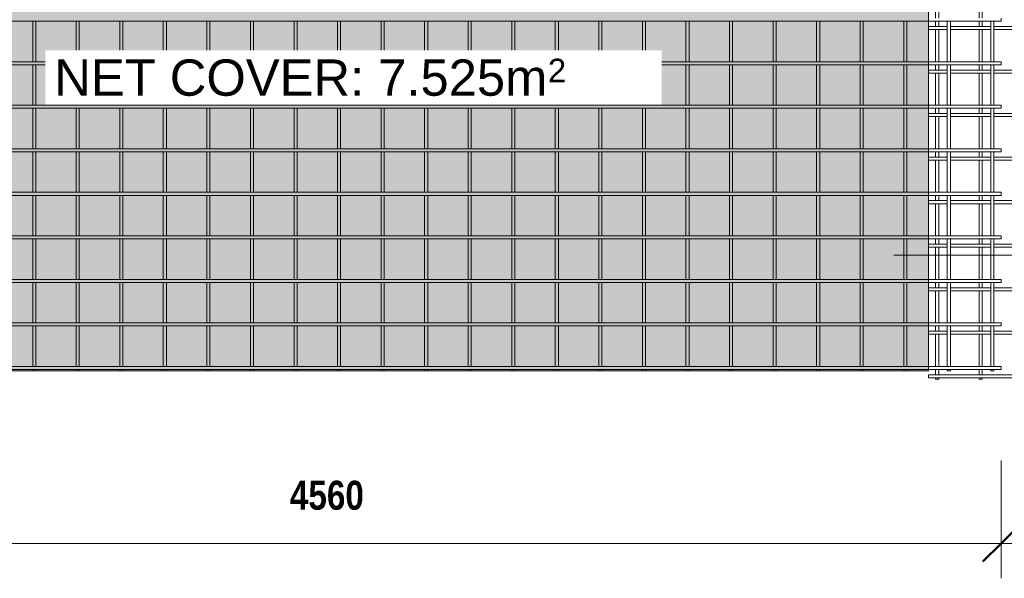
# Model space of a CAD drawing. Header units: millimetres. Extents: x 211 to 8233, y -514 to 3349.
# Tile 2 of 5: x 2156 to 5547, y -514 to 1411. Entities that reach past the tile are written whole.
import ezdxf

# ---------------------------------------------------------------- set-up
doc = ezdxf.new("R2010")
doc.units = ezdxf.units.MM
for name, color, linetype, lineweight in [('A-ANNO-DIMS', 211, 'Continuous', 9), ('A-ANNO-DIMS-50', 211, 'Continuous', 9), ('A-DETL-GENF', 92, 'Continuous', 18), ('A-DETL-THIN', 151, 'Continuous', 18), ('A-GENM', 13, 'Continuous', 18), ('G-ANNO-SYMB', 111, 'Continuous', 9), ('G-ANNO-TEXT', 231, 'Continuous', 9)]:
    doc.layers.add(name, color=color, linetype=linetype, lineweight=lineweight)
doc.styles.add('Arial_1', font='arial.ttf', dxfattribs={"height": 125})
doc.styles.add('Arial_2', font='arial.ttf', dxfattribs={"height": 81.236361})
doc.styles.add('TechnicBold', font='techb___.ttf', dxfattribs={"height": 100})
doc.dimstyles.new('Technic_-_DiagonalSlash', dxfattribs={"dimscale": 304.8, "dimtxt": 134.269535, "dimasz": 0.410105, "dimexe": 0.393701, "dimexo": 0.82021, "dimgap": 0.287073, "dimtad": 1, "dimdec": 0, "dimzin": 0, "dimdsep": 46, "dimtxsty": 'TechnicBold', "dimblk1": 'OBLIQUE', "dimblk2": 'OBLIQUE', "dimsah": 1, "dimcen": 0.09, "dimdle": 0.393701, "dimazin": 0, "dimtfac": 1, "dimtdec": 4, "dimtix": 1, "dimtmove": 0, "dimatfit": 3, "dimfxl": 1, "dimtvp": 1, "dimtfill": 1, "dimtolj": 1, "dimtzin": 0, "dimarcsym": 2})

# ---------------------------------------------------------------- blocks, each defined once
blk = doc.blocks.new('United Steel 665 Standard Mesh - United Steel 665 Standard Mesh-267770-Level 1')
at = {"layer": 'A-GENM'}
for p, q in [((-4560, -765.6), (-250.1, -765.6)), ((-3335.3, -765.5), (-3335.3, -905)), ((-3324.7, -905), (-3324.7, -765.5)), ((-3185.3, -765.5), (-3185.3, -905)), ((-3174.7, -905), (-3174.7, -765.5)), ((-3035.3, -765.5), (-3035.3, -905)), ((-3024.7, -905), (-3024.7, -765.5)), ((-2885.3, -765.4), (-2885.3, -905.2)), ((-2874.7, -905.2), (-2874.7, -765.4)), ((-2735.3, -765.4), (-2735.3, -905.2)), ((-2724.7, -905.2), (-2724.7, -765.4)), ((-2585.3, -765.4), (-2585.3, -905.2)), ((-2574.7, -905.2), (-2574.7, -765.4)), ((-2435.2, -765.4), (-2435.2, -905.2)), ((-2424.6, -905.2), (-2424.6, -765.4)), ((-2285.2, -765.4), (-2285.2, -905.2)), ((-2274.6, -905.2), (-2274.6, -765.4)), ((-2135.2, -765.4), (-2135.2, -905.2)), ((-2124.6, -905.2), (-2124.6, -765.4)), ((-1985.2, -765.4), (-1985.2, -905.2)), ((-1974.6, -905.2), (-1974.6, -765.4)), ((-1835.2, -765.4), (-1835.2, -905.2)), ((-1824.6, -905.2), (-1824.6, -765.4)), ((-1685.2, -765.4), (-1685.2, -905.2)), ((-1674.6, -905.2), (-1674.6, -765.4)), ((-1535.2, -765.6), (-1535.2, -905)), ((-1524.6, -905), (-1524.6, -765.6)), ((-1385.2, -765.6), (-1385.2, -905)), ((-1374.6, -905), (-1374.6, -765.6)), ((-1235.2, -765.6), (-1235.2, -905)), ((-1224.6, -905), (-1224.6, -765.6)), ((-1085.2, -765.6), (-1085.2, -905)), ((-1074.6, -905), (-1074.6, -765.6)), ((-935.2, -765.6), (-935.2, -905)), ((-924.6, -905), (-924.6, -765.6)), ((-785.2, -765.6), (-785.2, -905)), ((-774.6, -905), (-774.6, -765.6)), ((-635.2, -765.6), (-635.2, -905)), ((-624.6, -905), (-624.6, -765.6)), ((-485.2, -765.6), (-485.2, -905)), ((-474.6, -905), (-474.6, -765.6)), ((-335.2, -765.6), (-335.2, -905)), ((-324.6, -905), (-324.6, -765.6)), ((-250.1, -765.6), (0, -765.6)), ((-185.1, -765.6), (-185.1, -905)), ((-174.5, -905), (-174.5, -765.6)), ((-35.1, -765.6), (-35.1, -905)), ((-24.5, -905), (-24.5, -765.6)), ((0, -765.6), (0, -755)), ((-250.1, -905), (-4560, -905)), ((-4560, -915.6), (-250.1, -915.6)), ((-3335.3, -915.5), (-3335.3, -1055)), ((-3324.7, -1055), (-3324.7, -915.5)), ((-3185.3, -915.5), (-3185.3, -1055)), ((-3174.7, -1055), (-3174.7, -915.5)), ((-3035.3, -915.5), (-3035.3, -1055)), ((-3024.7, -1055), (-3024.7, -915.5)), ((-2885.3, -915.4), (-2885.3, -1055.2)), ((-2874.7, -1055.2), (-2874.7, -915.4)), ((-2735.3, -915.4), (-2735.3, -1055.2)), ((-2724.7, -1055.2), (-2724.7, -915.4)), ((-2585.3, -915.4), (-2585.3, -1055.2)), ((-2574.7, -1055.2), (-2574.7, -915.4)), ((-2435.2, -915.4), (-2435.2, -1055.2)), ((-2424.6, -1055.2), (-2424.6, -915.4)), ((-2285.2, -915.4), (-2285.2, -1055.2)), ((-2274.6, -1055.2), (-2274.6, -915.4)), ((-2135.2, -915.4), (-2135.2, -1055.2)), ((-2124.6, -1055.2), (-2124.6, -915.4)), ((-1985.2, -915.4), (-1985.2, -1055.2)), ((-1974.6, -1055.2), (-1974.6, -915.4)), ((-1835.2, -915.4), (-1835.2, -1055.2)), ((-1824.6, -1055.2), (-1824.6, -915.4)), ((-1685.2, -915.4), (-1685.2, -1055.2)), ((-1674.6, -1055.2), (-1674.6, -915.4)), ((-1535.2, -915.6), (-1535.2, -1055)), ((-1524.6, -1055), (-1524.6, -915.6)), ((-1385.2, -915.6), (-1385.2, -1055)), ((-1374.6, -1055), (-1374.6, -915.6)), ((-1235.2, -915.6), (-1235.2, -1055)), ((-1224.6, -1055), (-1224.6, -915.6)), ((-1085.2, -915.6), (-1085.2, -1055)), ((-1074.6, -1055), (-1074.6, -915.6)), ((-935.2, -915.6), (-935.2, -1055)), ((-924.6, -1055), (-924.6, -915.6)), ((-785.2, -915.6), (-785.2, -1055)), ((-774.6, -1055), (-774.6, -915.6)), ((-635.2, -915.6), (-635.2, -1055)), ((-624.6, -1055), (-624.6, -915.6)), ((-485.2, -915.6), (-485.2, -1055)), ((-474.6, -1055), (-474.6, -915.6)), ((-335.2, -915.6), (-335.2, -1055)), ((-324.6, -1055), (-324.6, -915.6)), ((0, -905), (-250.1, -905)), ((-250.1, -915.6), (0, -915.6)), ((-185.1, -915.6), (-185.1, -1055)), ((-174.5, -1055), (-174.5, -915.6)), ((-35.1, -915.6), (-35.1, -1055)), ((-24.5, -1055), (-24.5, -915.6)), ((0, -915.6), (0, -905)), ((-250.1, -1055), (-4560, -1055)), ((-4560, -1065.6), (-250.1, -1065.6)), ((-3335.3, -1065.5), (-3335.3, -1205)), ((-3324.7, -1205), (-3324.7, -1065.5)), ((-3185.3, -1065.5), (-3185.3, -1205)), ((-3174.7, -1205), (-3174.7, -1065.5)), ((-3035.3, -1065.5), (-3035.3, -1205.1)), ((-3024.7, -1205.1), (-3024.7, -1065.5)), ((-2885.3, -1065.4), (-2885.3, -1205.2)), ((-2874.7, -1205.2), (-2874.7, -1065.4)), ((-2735.3, -1065.4), (-2735.3, -1205.2)), ((-2724.7, -1205.2), (-2724.7, -1065.4)), ((-2585.3, -1065.4), (-2585.3, -1205.2)), ((-2574.7, -1205.2), (-2574.7, -1065.4)), ((-2435.2, -1065.4), (-2435.2, -1205.2)), ((-2424.6, -1205.2), (-2424.6, -1065.4)), ((-2285.2, -1065.4), (-2285.2, -1205.2)), ((-2274.6, -1205.2), (-2274.6, -1065.4)), ((-2135.2, -1065.4), (-2135.2, -1205.2)), ((-2124.6, -1205.2), (-2124.6, -1065.4)), ((-1985.2, -1065.4), (-1985.2, -1205.2)), ((-1974.6, -1205.2), (-1974.6, -1065.4)), ((-1835.2, -1065.4), (-1835.2, -1205.2)), ((-1824.6, -1205.2), (-1824.6, -1065.4)), ((-1685.2, -1065.4), (-1685.2, -1205.2)), ((-1674.6, -1205.2), (-1674.6, -1065.4)), ((-1535.2, -1065.6), (-1535.2, -1205)), ((-1524.6, -1205), (-1524.6, -1065.6)), ((-1385.2, -1065.6), (-1385.2, -1205)), ((-1374.6, -1205), (-1374.6, -1065.6)), ((-1235.2, -1065.6), (-1235.2, -1205)), ((-1224.6, -1205), (-1224.6, -1065.6)), ((-1085.2, -1065.6), (-1085.2, -1205)), ((-1074.6, -1205), (-1074.6, -1065.6)), ((-935.2, -1065.6), (-935.2, -1205)), ((-924.6, -1205), (-924.6, -1065.6)), ((-785.2, -1065.6), (-785.2, -1205)), ((-774.6, -1205), (-774.6, -1065.6)), ((-635.2, -1065.6), (-635.2, -1205)), ((-624.6, -1205), (-624.6, -1065.6)), ((-485.2, -1065.6), (-485.2, -1205)), ((-474.6, -1205), (-474.6, -1065.6)), ((-335.2, -1065.6), (-335.2, -1205)), ((-324.6, -1205), (-324.6, -1065.6)), ((0, -1055), (-250.1, -1055)), ((-250.1, -1065.6), (0, -1065.6)), ((-185.1, -1065.6), (-185.1, -1205)), ((-174.5, -1205), (-174.5, -1065.6)), ((-35.1, -1065.6), (-35.1, -1205)), ((-24.5, -1205), (-24.5, -1065.6)), ((0, -1065.6), (0, -1055)), ((-250.1, -1205), (-4560, -1205)), ((-4560, -1215.6), (-250.1, -1215.6)), ((-3335.3, -1215.5), (-3335.3, -1355)), ((-3324.7, -1355), (-3324.7, -1215.5)), ((-3185.3, -1215.5), (-3185.3, -1355)), ((-3174.7, -1355), (-3174.7, -1215.5)), ((-3035.3, -1215.5), (-3035.3, -1355.1)), ((-3024.7, -1355.1), (-3024.7, -1215.5)), ((-2885.3, -1215.4), (-2885.3, -1355.2)), ((-2874.7, -1355.2), (-2874.7, -1215.4)), ((-2735.3, -1215.4), (-2735.3, -1355.2)), ((-2724.7, -1355.2), (-2724.7, -1215.4)), ((-2585.3, -1215.4), (-2585.3, -1355.2)), ((-2574.7, -1355.2), (-2574.7, -1215.4)), ((-2435.2, -1215.4), (-2435.2, -1355.2)), ((-2424.6, -1355.2), (-2424.6, -1215.4)), ((-2285.2, -1215.4), (-2285.2, -1355.2)), ((-2274.6, -1355.2), (-2274.6, -1215.4)), ((-2135.2, -1215.4), (-2135.2, -1355.2)), ((-2124.6, -1355.2), (-2124.6, -1215.4)), ((-1985.2, -1215.4), (-1985.2, -1355.2)), ((-1974.6, -1355.2), (-1974.6, -1215.4)), ((-1835.2, -1215.4), (-1835.2, -1355.2)), ((-1824.6, -1355.2), (-1824.6, -1215.4)), ((-1685.2, -1215.4), (-1685.2, -1355.2)), ((-1674.6, -1355.2), (-1674.6, -1215.4)), ((-1535.2, -1215.6), (-1535.2, -1355)), ((-1524.6, -1355), (-1524.6, -1215.6)), ((-1385.2, -1215.6), (-1385.2, -1355)), ((-1374.6, -1355), (-1374.6, -1215.6)), ((-1235.2, -1215.6), (-1235.2, -1355)), ((-1224.6, -1355), (-1224.6, -1215.6)), ((-1085.2, -1215.6), (-1085.2, -1355)), ((-1074.6, -1355), (-1074.6, -1215.6)), ((-935.2, -1215.6), (-935.2, -1355)), ((-924.6, -1355), (-924.6, -1215.6)), ((-785.2, -1215.6), (-785.2, -1355)), ((-774.6, -1355), (-774.6, -1215.6)), ((-635.2, -1215.6), (-635.2, -1355)), ((-624.6, -1355), (-624.6, -1215.6)), ((-485.2, -1215.6), (-485.2, -1355)), ((-474.6, -1355), (-474.6, -1215.6)), ((-335.2, -1215.6), (-335.2, -1355)), ((-324.6, -1355), (-324.6, -1215.6)), ((0, -1205), (-250.1, -1205)), ((-250.1, -1215.6), (0, -1215.6)), ((-185.1, -1215.6), (-185.1, -1355)), ((-174.5, -1355), (-174.5, -1215.6)), ((-35.1, -1215.6), (-35.1, -1355)), ((-24.5, -1355), (-24.5, -1215.6)), ((0, -1215.6), (0, -1205)), ((-250.1, -1355), (-4560, -1355)), ((0, -1355), (-250.1, -1355)), ((0, -1365.6), (0, -1355)), ((-4560, -1365.6), (-250.1, -1365.6)), ((-3335.3, -1365.5), (-3335.3, -1505)), ((-3324.7, -1505), (-3324.7, -1365.5)), ((-3185.3, -1365.5), (-3185.3, -1505.1)), ((-3174.7, -1505.1), (-3174.7, -1365.5)), ((-3035.3, -1365.5), (-3035.3, -1505.1)), ((-3024.7, -1505.1), (-3024.7, -1365.5)), ((-2885.3, -1365.4), (-2885.3, -1505.2)), ((-2874.7, -1505.2), (-2874.7, -1365.4)), ((-2735.3, -1365.4), (-2735.3, -1505.2)), ((-2724.7, -1505.2), (-2724.7, -1365.4)), ((-2585.3, -1365.4), (-2585.3, -1505.2)), ((-2574.7, -1505.2), (-2574.7, -1365.4)), ((-2435.2, -1365.4), (-2435.2, -1505.2)), ((-2424.6, -1505.2), (-2424.6, -1365.4)), ((-2285.2, -1365.4), (-2285.2, -1505.2)), ((-2274.6, -1505.2), (-2274.6, -1365.4)), ((-2135.2, -1365.4), (-2135.2, -1505.2)), ((-2124.6, -1505.2), (-2124.6, -1365.4)), ((-1985.2, -1365.4), (-1985.2, -1505.2)), ((-1974.6, -1505.2), (-1974.6, -1365.4)), ((-1835.2, -1365.4), (-1835.2, -1505.2)), ((-1824.6, -1505.2), (-1824.6, -1365.4)), ((-1685.2, -1365.4), (-1685.2, -1505.2)), ((-1674.6, -1505.2), (-1674.6, -1365.4)), ((-1535.2, -1365.6), (-1535.2, -1505)), ((-1524.6, -1505), (-1524.6, -1365.6)), ((-1385.2, -1365.6), (-1385.2, -1505)), ((-1374.6, -1505), (-1374.6, -1365.6)), ((-1235.2, -1365.6), (-1235.2, -1505)), ((-1224.6, -1505), (-1224.6, -1365.6)), ((-1085.2, -1365.6), (-1085.2, -1505)), ((-1074.6, -1505), (-1074.6, -1365.6)), ((-935.2, -1365.6), (-935.2, -1505)), ((-924.6, -1505), (-924.6, -1365.6)), ((-785.2, -1365.6), (-785.2, -1505)), ((-774.6, -1505), (-774.6, -1365.6)), ((-635.2, -1365.6), (-635.2, -1505)), ((-624.6, -1505), (-624.6, -1365.6)), ((-485.2, -1365.6), (-485.2, -1505)), ((-474.6, -1505), (-474.6, -1365.6)), ((-335.2, -1365.6), (-335.2, -1505)), ((-324.6, -1505), (-324.6, -1365.6)), ((-250.1, -1365.6), (0, -1365.6)), ((-185.1, -1365.6), (-185.1, -1505)), ((-174.5, -1505), (-174.5, -1365.6)), ((-35.1, -1365.6), (-35.1, -1505)), ((-24.5, -1505), (-24.5, -1365.6)), ((-250.1, -1505), (-4560, -1505)), ((-4560, -1515.6), (-250.1, -1515.6)), ((-3335.3, -1515.5), (-3335.3, -1655.1)), ((-3324.7, -1655.1), (-3324.7, -1515.5)), ((-3185.3, -1515.5), (-3185.3, -1655.1)), ((-3174.7, -1655.1), (-3174.7, -1515.5)), ((-3035.3, -1515.5), (-3035.3, -1655.1)), ((-3024.7, -1655.1), (-3024.7, -1515.5)), ((-2885.3, -1515.4), (-2885.3, -1655.2)), ((-2874.7, -1655.2), (-2874.7, -1515.4)), ((-2735.3, -1515.4), (-2735.3, -1655.2)), ((-2724.7, -1655.2), (-2724.7, -1515.4)), ((-2585.3, -1515.4), (-2585.3, -1655.2)), ((-2574.7, -1655.2), (-2574.7, -1515.4)), ((-2435.2, -1515.4), (-2435.2, -1655.2)), ((-2424.6, -1655.2), (-2424.6, -1515.4)), ((-2285.2, -1515.4), (-2285.2, -1655.2)), ((-2274.6, -1655.2), (-2274.6, -1515.4)), ((-2135.2, -1515.4), (-2135.2, -1655.2)), ((-2124.6, -1655.2), (-2124.6, -1515.4)), ((-1985.2, -1515.4), (-1985.2, -1655.2)), ((-1974.6, -1655.2), (-1974.6, -1515.4)), ((-1835.2, -1515.4), (-1835.2, -1655.2)), ((-1824.6, -1655.2), (-1824.6, -1515.4)), ((-1685.2, -1515.4), (-1685.2, -1655.2)), ((-1674.6, -1655.2), (-1674.6, -1515.4)), ((-1535.2, -1515.6), (-1535.2, -1655)), ((-1524.6, -1655), (-1524.6, -1515.6)), ((-1385.2, -1515.6), (-1385.2, -1655)), ((-1374.6, -1655), (-1374.6, -1515.6)), ((-1235.2, -1515.6), (-1235.2, -1655)), ((-1224.6, -1655), (-1224.6, -1515.6)), ((-1085.2, -1515.6), (-1085.2, -1655)), ((-1074.6, -1655), (-1074.6, -1515.6)), ((-935.2, -1515.6), (-935.2, -1655)), ((-924.6, -1655), (-924.6, -1515.6)), ((-785.2, -1515.6), (-785.2, -1655)), ((-774.6, -1655), (-774.6, -1515.6)), ((-635.2, -1515.6), (-635.2, -1655)), ((-624.6, -1655), (-624.6, -1515.6)), ((-485.2, -1515.6), (-485.2, -1655)), ((-474.6, -1655), (-474.6, -1515.6)), ((-335.2, -1515.6), (-335.2, -1655)), ((-324.6, -1655), (-324.6, -1515.6)), ((0, -1505), (-250.1, -1505)), ((-250.1, -1515.6), (0, -1515.6)), ((-185.1, -1515.6), (-185.1, -1655)), ((-174.5, -1655), (-174.5, -1515.6)), ((-35.1, -1515.6), (-35.1, -1655)), ((-24.5, -1655), (-24.5, -1515.6)), ((0, -1515.6), (0, -1505)), ((-250.1, -1655), (-4560, -1655)), ((0, -1655), (-250.1, -1655)), ((0, -1665.6), (0, -1655)), ((-4560, -1665.6), (-250.1, -1665.6)), ((-3335.3, -1665.6), (-3335.3, -1805.1)), ((-3324.7, -1805.1), (-3324.7, -1665.6)), ((-3185.3, -1665.5), (-3185.3, -1805.1)), ((-3174.7, -1805.1), (-3174.7, -1665.5)), ((-3035.3, -1665.5), (-3035.3, -1805.1)), ((-3024.7, -1805.1), (-3024.7, -1665.5)), ((-2885.3, -1665.4), (-2885.3, -1805.2)), ((-2874.7, -1805.2), (-2874.7, -1665.4)), ((-2735.3, -1665.4), (-2735.3, -1805.2)), ((-2724.7, -1805.2), (-2724.7, -1665.4)), ((-2585.3, -1665.4), (-2585.3, -1805.2)), ((-2574.7, -1805.2), (-2574.7, -1665.4)), ((-2435.2, -1665.4), (-2435.2, -1805.2)), ((-2424.6, -1805.2), (-2424.6, -1665.4)), ((-2285.2, -1665.4), (-2285.2, -1805.2)), ((-2274.6, -1805.2), (-2274.6, -1665.4)), ((-2135.2, -1665.4), (-2135.2, -1805.2)), ((-2124.6, -1805.2), (-2124.6, -1665.4)), ((-1985.2, -1665.4), (-1985.2, -1805.2)), ((-1974.6, -1805.2), (-1974.6, -1665.4)), ((-1835.2, -1665.4), (-1835.2, -1805.2)), ((-1824.6, -1805.2), (-1824.6, -1665.4)), ((-1685.2, -1665.4), (-1685.2, -1805.2)), ((-1674.6, -1805.2), (-1674.6, -1665.4)), ((-1535.2, -1665.6), (-1535.2, -1805)), ((-1524.6, -1805), (-1524.6, -1665.6)), ((-1385.2, -1665.6), (-1385.2, -1805)), ((-1374.6, -1805), (-1374.6, -1665.6)), ((-1235.2, -1665.6), (-1235.2, -1805)), ((-1224.6, -1805), (-1224.6, -1665.6)), ((-1085.2, -1665.6), (-1085.2, -1805)), ((-1074.6, -1805), (-1074.6, -1665.6)), ((-935.2, -1665.6), (-935.2, -1805)), ((-924.6, -1805), (-924.6, -1665.6)), ((-785.2, -1665.6), (-785.2, -1805)), ((-774.6, -1805), (-774.6, -1665.6)), ((-635.2, -1665.6), (-635.2, -1805)), ((-624.6, -1805), (-624.6, -1665.6)), ((-485.2, -1665.6), (-485.2, -1805)), ((-474.6, -1805), (-474.6, -1665.6)), ((-335.2, -1665.6), (-335.2, -1805)), ((-324.6, -1805), (-324.6, -1665.6)), ((-250.1, -1665.6), (0, -1665.6)), ((-185.1, -1665.6), (-185.1, -1805)), ((-174.5, -1805), (-174.5, -1665.6)), ((-35.1, -1665.6), (-35.1, -1805)), ((-24.5, -1805), (-24.5, -1665.6)), ((-250.1, -1805), (-4560, -1805)), ((-4560, -1815.6), (-250.1, -1815.6)), ((-3335.3, -1815.6), (-3335.3, -1955.1)), ((-3324.7, -1955.1), (-3324.7, -1815.6)), ((-3185.3, -1815.6), (-3185.3, -1955.1)), ((-3174.7, -1955.1), (-3174.7, -1815.6)), ((-3035.3, -1815.5), (-3035.3, -1955.1)), ((-3024.7, -1955.1), (-3024.7, -1815.5)), ((-2885.3, -1815.4), (-2885.3, -1955.2)), ((-2874.7, -1955.2), (-2874.7, -1815.4)), ((-2735.3, -1815.4), (-2735.3, -1955.2)), ((-2724.7, -1955.2), (-2724.7, -1815.4)), ((-2585.3, -1815.4), (-2585.3, -1955.2)), ((-2574.7, -1955.2), (-2574.7, -1815.4)), ((-2435.2, -1815.4), (-2435.2, -1955.2)), ((-2424.6, -1955.2), (-2424.6, -1815.4)), ((-2285.2, -1815.4), (-2285.2, -1955.2)), ((-2274.6, -1955.2), (-2274.6, -1815.4)), ((-2135.2, -1815.4), (-2135.2, -1955.2)), ((-2124.6, -1955.2), (-2124.6, -1815.4)), ((-1985.2, -1815.4), (-1985.2, -1955.2)), ((-1974.6, -1955.2), (-1974.6, -1815.4)), ((-1835.2, -1815.4), (-1835.2, -1955.2)), ((-1824.6, -1955.2), (-1824.6, -1815.4)), ((-1685.2, -1815.4), (-1685.2, -1955.2)), ((-1674.6, -1955.2), (-1674.6, -1815.4)), ((-1535.2, -1815.6), (-1535.2, -1955)), ((-1524.6, -1955), (-1524.6, -1815.6)), ((-1385.2, -1815.6), (-1385.2, -1955)), ((-1374.6, -1955), (-1374.6, -1815.6)), ((-1235.2, -1815.6), (-1235.2, -1955)), ((-1224.6, -1955), (-1224.6, -1815.6)), ((-1085.2, -1815.6), (-1085.2, -1955)), ((-1074.6, -1955), (-1074.6, -1815.6)), ((-935.2, -1815.6), (-935.2, -1955)), ((-924.6, -1955), (-924.6, -1815.6)), ((-785.2, -1815.6), (-785.2, -1955)), ((-774.6, -1955), (-774.6, -1815.6)), ((-635.2, -1815.6), (-635.2, -1955)), ((-624.6, -1955), (-624.6, -1815.6)), ((-485.2, -1815.6), (-485.2, -1955)), ((-474.6, -1955), (-474.6, -1815.6)), ((-335.2, -1815.6), (-335.2, -1955)), ((-324.6, -1955), (-324.6, -1815.6)), ((0, -1805), (-250.1, -1805)), ((-250.1, -1815.6), (0, -1815.6)), ((-185.1, -1815.6), (-185.1, -1955)), ((-174.5, -1955), (-174.5, -1815.6)), ((-35.1, -1815.6), (-35.1, -1955)), ((-24.5, -1955), (-24.5, -1815.6)), ((0, -1815.6), (0, -1805)), ((-250.1, -1955), (-4560, -1955)), ((-4560, -1965.6), (-250.1, -1965.6)), ((-3335.3, -1965.6), (-3335.3, -1970)), ((-3324.7, -1970), (-3324.7, -1965.6)), ((-3185.3, -1965.6), (-3185.3, -1970)), ((-3174.7, -1970), (-3174.7, -1965.6)), ((-3035.3, -1965.6), (-3035.3, -1970)), ((-3024.7, -1970), (-3024.7, -1965.6)), ((-2885.3, -1965.4), (-2885.3, -1970)), ((-2874.7, -1970), (-2874.7, -1965.4)), ((-2735.3, -1965.4), (-2735.3, -1970)), ((-2724.7, -1970), (-2724.7, -1965.4)), ((-2585.3, -1965.4), (-2585.3, -1970)), ((-2574.7, -1970), (-2574.7, -1965.4)), ((-2435.2, -1965.4), (-2435.2, -1970)), ((-2424.6, -1970), (-2424.6, -1965.4)), ((-2285.2, -1965.4), (-2285.2, -1970)), ((-2274.6, -1970), (-2274.6, -1965.4)), ((-2135.2, -1965.4), (-2135.2, -1970)), ((-2124.6, -1970), (-2124.6, -1965.4)), ((-1985.2, -1965.4), (-1985.2, -1970)), ((-1974.6, -1970), (-1974.6, -1965.4)), ((-1835.2, -1965.4), (-1835.2, -1970)), ((-1824.6, -1970), (-1824.6, -1965.4)), ((-1685.2, -1965.4), (-1685.2, -1970)), ((-1674.6, -1970), (-1674.6, -1965.4)), ((-1535.2, -1965.6), (-1535.2, -1970)), ((-1524.6, -1970), (-1524.6, -1965.6)), ((-1385.2, -1965.6), (-1385.2, -1970)), ((-1374.6, -1970), (-1374.6, -1965.6)), ((-1235.2, -1965.6), (-1235.2, -1970)), ((-1224.6, -1970), (-1224.6, -1965.6)), ((-1085.2, -1965.6), (-1085.2, -1970)), ((-1074.6, -1970), (-1074.6, -1965.6)), ((-935.2, -1965.6), (-935.2, -1970)), ((-924.6, -1970), (-924.6, -1965.6)), ((-785.2, -1965.6), (-785.2, -1970)), ((-774.6, -1970), (-774.6, -1965.6)), ((-635.2, -1965.6), (-635.2, -1970)), ((-624.6, -1970), (-624.6, -1965.6)), ((-485.2, -1965.6), (-485.2, -1970)), ((-474.6, -1970), (-474.6, -1965.6)), ((-335.2, -1965.6), (-335.2, -1970)), ((-324.6, -1970), (-324.6, -1965.6)), ((0, -1955), (-250.1, -1955)), ((-250.1, -1965.6), (0, -1965.6)), ((-185.1, -1965.6), (-185.1, -1970)), ((-174.5, -1970), (-174.5, -1965.6)), ((-35.1, -1965.6), (-35.1, -1970)), ((-24.5, -1970), (-24.5, -1965.6)), ((0, -1965.6), (0, -1955)), ((-3335.3, -1970), (-3324.7, -1970)), ((-3185.3, -1970), (-3174.7, -1970)), ((-3035.3, -1970), (-3024.7, -1970)), ((-2885.3, -1970), (-2874.7, -1970)), ((-2735.3, -1970), (-2724.7, -1970)), ((-2585.3, -1970), (-2574.7, -1970)), ((-2435.2, -1970), (-2424.6, -1970)), ((-2285.2, -1970), (-2274.6, -1970)), ((-2135.2, -1970), (-2124.6, -1970)), ((-1985.2, -1970), (-1974.6, -1970)), ((-1835.2, -1970), (-1824.6, -1970)), ((-1685.2, -1970), (-1674.6, -1970)), ((-1535.2, -1970), (-1524.6, -1970)), ((-1385.2, -1970), (-1374.6, -1970)), ((-1235.2, -1970), (-1224.6, -1970)), ((-1085.2, -1970), (-1074.6, -1970)), ((-935.2, -1970), (-924.6, -1970)), ((-785.2, -1970), (-774.6, -1970)), ((-635.2, -1970), (-624.6, -1970)), ((-485.2, -1970), (-474.6, -1970)), ((-335.2, -1970), (-324.6, -1970)), ((-185.1, -1970), (-174.5, -1970)), ((-35.1, -1970), (-24.5, -1970))]:
    blk.add_line(p, q, dxfattribs=at)
blk = doc.blocks.new('United Steel 665 Standard Mesh - United Steel 665 Standard Mesh-V2-Level 1')
at = {"layer": 'A-GENM'}
for p, q in [((-4524.7, 0), (-4534.5, 0)), ((-4524.7, -5), (-4524.7, 0)), ((-4374.7, 0), (-4384.5, 0)), ((-4374.7, -5), (-4374.7, 0)), ((-4235.3, 0), (-4235.3, -5)), ((-4224.7, 0), (-4235.3, 0)), ((-4224.7, -5), (-4224.7, 0)), ((-4085.3, 0), (-4085.3, -5)), ((-4074.7, 0), (-4085.3, 0)), ((-4074.7, -5), (-4074.7, 0)), ((-3935.3, 0), (-3935.3, -5)), ((-3924.7, 0), (-3935.3, 0)), ((-3924.7, -5), (-3924.7, 0)), ((-3785.3, 0), (-3785.3, -5)), ((-3774.7, 0), (-3785.3, 0)), ((-3774.7, -5), (-3774.7, 0)), ((-3635.3, 0), (-3635.3, -5)), ((-3624.7, 0), (-3635.3, 0)), ((-3624.7, -5), (-3624.7, 0)), ((-3485.3, 0), (-3485.3, -5)), ((-3474.7, 0), (-3485.3, 0)), ((-3474.7, -5), (-3474.7, 0)), ((-3335.3, 0), (-3335.3, -5)), ((-3324.7, 0), (-3335.3, 0)), ((-3324.7, -5), (-3324.7, 0)), ((-3185.3, 0), (-3185.3, -5)), ((-3174.7, 0), (-3185.3, 0)), ((-3174.7, -5), (-3174.7, 0)), ((-3035.3, 0), (-3035.3, -5)), ((-3024.7, 0), (-3035.3, 0)), ((-3024.7, -5), (-3024.7, 0)), ((-2885.3, 0), (-2885.3, -5.1)), ((-2874.7, 0), (-2885.3, 0)), ((-2874.7, -5.1), (-2874.7, 0)), ((-4545.1, -5), (-4560, -5)), ((-4560, -5), (-4560, -15.6)), ((-4560, -15.6), (-4545.1, -15.6)), ((-4495.1, -5), (-4534.5, -5)), ((-4534.5, -15.6), (-4495.1, -15.6)), ((-4524.7, -25.6), (-4524.7, -15.6)), ((-4395.1, -5), (-4484.5, -5)), ((-4484.5, -15.6), (-4395.1, -15.6)), ((-4345.1, -5), (-4384.5, -5)), ((-4384.5, -15.6), (-4345.1, -15.6)), ((-4374.7, -25.6), (-4374.7, -15.5)), ((-2833.3, -5), (-4334.5, -5)), ((-4334.5, -15.6), (-2833.3, -15.6)), ((-4235.3, -15.5), (-4235.3, -155)), ((-4224.7, -155), (-4224.7, -15.5)), ((-4085.3, -15.5), (-4085.3, -155)), ((-4074.7, -155), (-4074.7, -15.5)), ((-3935.3, -15.5), (-3935.3, -155)), ((-3924.7, -155), (-3924.7, -15.5)), ((-3785.3, -15.5), (-3785.3, -155)), ((-3774.7, -155), (-3774.7, -15.5)), ((-3635.3, -15.5), (-3635.3, -155)), ((-3624.7, -155), (-3624.7, -15.5)), ((-3485.3, -15.5), (-3485.3, -155)), ((-3474.7, -155), (-3474.7, -15.5)), ((-3335.3, -15.5), (-3335.3, -155)), ((-3324.7, -155), (-3324.7, -15.5)), ((-3185.3, -15.5), (-3185.3, -155)), ((-3174.7, -155), (-3174.7, -15.5)), ((-3035.3, -15.5), (-3035.3, -155)), ((-3024.7, -155), (-3024.7, -15.5)), ((-2885.3, -15.4), (-2885.3, -155.1)), ((-2874.7, -155.1), (-2874.7, -15.4)), ((-4524.7, -126.2), (-4524.7, -36.2)), ((-4374.7, -126.2), (-4374.7, -36.2)), ((-4545.1, -155), (-4560, -155)), ((-4560, -155), (-4560, -165.6)), ((-4560, -165.6), (-4545.1, -165.6)), ((-4495, -155), (-4534.5, -155)), ((-4534.5, -165.6), (-4495, -165.6)), ((-4524.7, -155), (-4524.7, -136.8)), ((-4524.7, -175.6), (-4524.7, -165.6)), ((-4395.1, -155), (-4484.5, -155)), ((-4484.5, -165.6), (-4395.1, -165.6)), ((-4345, -155), (-4384.5, -155)), ((-4384.5, -165.6), (-4345, -165.6)), ((-4374.7, -155), (-4374.7, -136.8)), ((-4374.7, -175.6), (-4374.7, -165.6)), ((-2833.3, -155), (-4334.5, -155)), ((-4334.5, -165.6), (-2833.3, -165.6)), ((-4235.3, -165.5), (-4235.3, -305)), ((-4224.7, -305), (-4224.7, -165.5)), ((-4085.3, -165.5), (-4085.3, -305)), ((-4074.7, -305), (-4074.7, -165.5)), ((-3935.3, -165.5), (-3935.3, -305)), ((-3924.7, -305), (-3924.7, -165.5)), ((-3785.3, -165.5), (-3785.3, -305)), ((-3774.7, -305), (-3774.7, -165.5)), ((-3635.3, -165.5), (-3635.3, -305)), ((-3624.7, -305), (-3624.7, -165.5)), ((-3485.3, -165.5), (-3485.3, -305)), ((-3474.7, -305), (-3474.7, -165.5)), ((-3335.3, -165.5), (-3335.3, -305)), ((-3324.7, -305), (-3324.7, -165.5)), ((-3185.3, -165.5), (-3185.3, -305)), ((-3174.7, -305), (-3174.7, -165.5)), ((-3035.3, -165.5), (-3035.3, -305)), ((-3024.7, -305), (-3024.7, -165.5)), ((-2885.3, -165.4), (-2885.3, -305.1)), ((-2874.7, -305.1), (-2874.7, -165.4)), ((-4535.3, -190.6), (-4535.3, -276.2)), ((-4524.7, -276.2), (-4524.7, -186.2)), ((-4385.3, -190.6), (-4385.3, -276.2)), ((-4374.7, -276.2), (-4374.7, -186.2)), ((-4495, -305), (-4560, -305)), ((-4560, -305), (-4560, -315.6)), ((-4535.3, -286.8), (-4535.3, -305)), ((-4524.7, -305), (-4524.7, -286.8)), ((-4345, -305), (-4484.5, -305)), ((-4385.3, -286.8), (-4385.3, -305)), ((-4374.7, -305), (-4374.7, -286.8)), ((-2833.3, -305), (-4334.5, -305)), ((-4560, -315.6), (-4495, -315.6)), ((-4535.3, -315.6), (-4535.3, -426.2)), ((-4524.7, -426.2), (-4524.7, -315.6)), ((-4484.5, -315.6), (-4345, -315.6)), ((-4385.3, -315.6), (-4385.3, -426.2)), ((-4374.7, -426.2), (-4374.7, -315.6)), ((-4334.5, -315.6), (-2833.3, -315.6)), ((-4235.3, -315.6), (-4235.3, -455)), ((-4224.7, -455), (-4224.7, -315.6)), ((-4085.3, -315.5), (-4085.3, -455)), ((-4074.7, -455), (-4074.7, -315.5)), ((-3935.3, -315.5), (-3935.3, -455)), ((-3924.7, -455), (-3924.7, -315.5)), ((-3785.3, -315.5), (-3785.3, -455)), ((-3774.7, -455), (-3774.7, -315.5)), ((-3635.3, -315.5), (-3635.3, -455)), ((-3624.7, -455), (-3624.7, -315.5)), ((-3485.3, -315.5), (-3485.3, -455)), ((-3474.7, -455), (-3474.7, -315.5)), ((-3335.3, -315.5), (-3335.3, -455)), ((-3324.7, -455), (-3324.7, -315.5)), ((-3185.3, -315.5), (-3185.3, -455)), ((-3174.7, -455), (-3174.7, -315.5)), ((-3035.3, -315.5), (-3035.3, -455)), ((-3024.7, -455), (-3024.7, -315.5)), ((-2885.3, -315.4), (-2885.3, -455.1)), ((-2874.7, -455.1), (-2874.7, -315.4)), ((-4535.3, -436.8), (-4535.3, -455)), ((-4524.7, -455), (-4524.7, -436.8)), ((-4385.3, -436.8), (-4385.3, -455)), ((-4374.7, -455), (-4374.7, -436.8)), ((-4495, -455), (-4560, -455)), ((-4560, -455), (-4560, -465.6)), ((-4560, -465.6), (-4495, -465.6)), ((-4535.3, -465.6), (-4535.3, -576.2)), ((-4524.7, -576.2), (-4524.7, -465.6)), ((-4345, -455), (-4484.5, -455)), ((-4484.5, -465.6), (-4345, -465.6)), ((-4385.3, -465.6), (-4385.3, -576.2)), ((-4374.7, -576.2), (-4374.7, -465.6)), ((-2833.3, -455), (-4334.5, -455)), ((-4334.5, -465.6), (-2833.3, -465.6)), ((-4235.3, -465.6), (-4235.3, -605)), ((-4224.7, -605), (-4224.7, -465.6)), ((-4085.3, -465.5), (-4085.3, -605)), ((-4074.7, -605), (-4074.7, -465.5)), ((-3935.3, -465.5), (-3935.3, -605)), ((-3924.7, -605), (-3924.7, -465.5)), ((-3785.3, -465.5), (-3785.3, -605)), ((-3774.7, -605), (-3774.7, -465.5)), ((-3635.3, -465.5), (-3635.3, -605)), ((-3624.7, -605), (-3624.7, -465.5)), ((-3485.3, -465.5), (-3485.3, -605)), ((-3474.7, -605), (-3474.7, -465.5)), ((-3335.3, -465.5), (-3335.3, -605)), ((-3324.7, -605), (-3324.7, -465.5)), ((-3185.3, -465.5), (-3185.3, -605)), ((-3174.7, -605), (-3174.7, -465.5)), ((-3035.3, -465.5), (-3035.3, -605)), ((-3024.7, -605), (-3024.7, -465.5)), ((-2885.3, -465.4), (-2885.3, -605.2)), ((-2874.7, -605.2), (-2874.7, -465.4)), ((-4495, -605), (-4560, -605)), ((-4560, -605), (-4560, -615.6)), ((-4535.3, -587.4), (-4535.3, -605)), ((-4524.7, -605), (-4524.7, -587.4)), ((-4345, -605), (-4484.5, -605)), ((-4385.3, -587.4), (-4385.3, -605)), ((-4374.7, -605), (-4374.7, -587.4)), ((-2833.3, -605), (-4334.5, -605)), ((-4560, -615.6), (-4495, -615.6)), ((-4535.3, -615.6), (-4535.3, -726.2)), ((-4524.7, -726.2), (-4524.7, -615.6)), ((-4484.5, -615.6), (-4345, -615.6)), ((-4385.3, -615.6), (-4385.3, -726.2)), ((-4374.7, -726.2), (-4374.7, -615.6)), ((-4334.5, -615.6), (-2833.3, -615.6)), ((-4235.3, -615.6), (-4235.3, -755)), ((-4224.7, -755), (-4224.7, -615.6)), ((-4085.3, -615.6), (-4085.3, -755)), ((-4074.7, -755), (-4074.7, -615.6)), ((-3935.3, -615.5), (-3935.3, -755)), ((-3924.7, -755), (-3924.7, -615.5)), ((-3785.3, -615.5), (-3785.3, -755)), ((-3774.7, -755), (-3774.7, -615.5)), ((-3635.3, -615.5), (-3635.3, -755)), ((-3624.7, -755), (-3624.7, -615.5)), ((-3485.3, -615.5), (-3485.3, -755)), ((-3474.7, -755), (-3474.7, -615.5)), ((-3335.3, -615.5), (-3335.3, -755)), ((-3324.7, -755), (-3324.7, -615.5)), ((-3185.3, -615.5), (-3185.3, -755)), ((-3174.7, -755), (-3174.7, -615.5)), ((-3035.3, -615.5), (-3035.3, -755)), ((-3024.7, -755), (-3024.7, -615.5)), ((-2885.3, -615.4), (-2885.3, -755.2)), ((-2874.7, -755.2), (-2874.7, -615.4)), ((-4535.3, -736.8), (-4535.3, -755)), ((-4524.7, -755), (-4524.7, -736.8)), ((-4385.3, -736.8), (-4385.3, -755)), ((-4374.7, -755), (-4374.7, -736.8)), ((-4494.9, -755), (-4560, -755)), ((-4560, -755), (-4560, -765.6)), ((-4560, -765.6), (-4494.9, -765.6)), ((-4535.3, -765.6), (-4535.3, -876.2)), ((-4524.7, -876.2), (-4524.7, -765.6)), ((-4344.9, -755), (-4484.6, -755)), ((-4484.6, -765.6), (-4344.9, -765.6)), ((-4385.3, -765.6), (-4385.3, -876.2)), ((-4374.7, -876.2), (-4374.7, -765.6)), ((-2833.3, -755), (-4334.6, -755)), ((-4334.6, -765.6), (-2833.3, -765.6)), ((-4235.3, -765.6), (-4235.3, -905)), ((-4224.7, -905), (-4224.7, -765.6)), ((-4085.3, -765.6), (-4085.3, -905)), ((-4074.7, -905), (-4074.7, -765.6)), ((-3935.3, -765.6), (-3935.3, -905)), ((-3924.7, -905), (-3924.7, -765.6)), ((-3785.3, -765.5), (-3785.3, -905)), ((-3774.7, -905), (-3774.7, -765.5)), ((-3635.3, -765.5), (-3635.3, -905)), ((-3624.7, -905), (-3624.7, -765.5)), ((-3485.3, -765.5), (-3485.3, -905)), ((-3474.7, -905), (-3474.7, -765.5)), ((-3335.3, -765.5), (-3335.3, -905)), ((-3324.7, -905), (-3324.7, -765.5)), ((-3185.3, -765.5), (-3185.3, -905)), ((-3174.7, -905), (-3174.7, -765.5)), ((-3035.3, -765.5), (-3035.3, -905)), ((-3024.7, -905), (-3024.7, -765.5)), ((-2885.3, -765.4), (-2885.3, -905.2)), ((-2874.7, -905.2), (-2874.7, -765.4)), ((-4494.9, -905), (-4560, -905)), ((-4560, -905), (-4560, -915.6)), ((-4560, -915.6), (-4494.9, -915.6)), ((-4535.3, -886.8), (-4535.3, -905)), ((-4535.3, -915.6), (-4535.3, -1026.2)), ((-4524.7, -905), (-4524.7, -886.8)), ((-4524.7, -1026.2), (-4524.7, -915.6)), ((-4344.9, -905), (-4484.6, -905)), ((-4484.6, -915.6), (-4344.9, -915.6)), ((-4385.3, -886.8), (-4385.3, -905)), ((-4385.3, -915.6), (-4385.3, -1026.2)), ((-4374.7, -905), (-4374.7, -886.8)), ((-4374.7, -1026.2), (-4374.7, -915.6)), ((-2833.3, -905), (-4334.6, -905)), ((-4334.6, -915.6), (-2833.3, -915.6)), ((-4235.3, -915.6), (-4235.3, -1055)), ((-4224.7, -1055), (-4224.7, -915.6)), ((-4085.3, -915.6), (-4085.3, -1055)), ((-4074.7, -1055), (-4074.7, -915.6)), ((-3935.3, -915.6), (-3935.3, -1055)), ((-3924.7, -1055), (-3924.7, -915.6)), ((-3785.3, -915.6), (-3785.3, -1055)), ((-3774.7, -1055), (-3774.7, -915.6)), ((-3635.3, -915.5), (-3635.3, -1055)), ((-3624.7, -1055), (-3624.7, -915.5)), ((-3485.3, -915.5), (-3485.3, -1055)), ((-3474.7, -1055), (-3474.7, -915.5)), ((-3335.3, -915.5), (-3335.3, -1055)), ((-3324.7, -1055), (-3324.7, -915.5)), ((-3185.3, -915.5), (-3185.3, -1055)), ((-3174.7, -1055), (-3174.7, -915.5)), ((-3035.3, -915.5), (-3035.3, -1055)), ((-3024.7, -1055), (-3024.7, -915.5)), ((-2885.3, -915.4), (-2885.3, -1055.2)), ((-2874.7, -1055.2), (-2874.7, -915.4)), ((-4535.3, -1036.8), (-4535.3, -1055)), ((-4524.7, -1055), (-4524.7, -1036.8)), ((-4385.3, -1036.8), (-4385.3, -1055)), ((-4374.7, -1055), (-4374.7, -1036.8)), ((-4494.9, -1055), (-4560, -1055)), ((-4560, -1055), (-4560, -1065.6)), ((-4560, -1065.6), (-4494.9, -1065.6)), ((-4535.3, -1065.6), (-4535.3, -1176.2)), ((-4524.7, -1176.2), (-4524.7, -1065.6)), ((-4344.9, -1055), (-4484.6, -1055)), ((-4484.6, -1065.6), (-4344.9, -1065.6)), ((-4385.3, -1065.6), (-4385.3, -1176.2)), ((-4374.7, -1176.2), (-4374.7, -1065.6)), ((-2833.3, -1055), (-4334.6, -1055)), ((-4334.6, -1065.6), (-2833.3, -1065.6)), ((-4235.3, -1065.6), (-4235.3, -1205)), ((-4224.7, -1205), (-4224.7, -1065.6)), ((-4085.3, -1065.6), (-4085.3, -1205)), ((-4074.7, -1205), (-4074.7, -1065.6)), ((-3935.3, -1065.6), (-3935.3, -1205)), ((-3924.7, -1205), (-3924.7, -1065.6)), ((-3785.3, -1065.6), (-3785.3, -1205)), ((-3774.7, -1205), (-3774.7, -1065.6)), ((-3635.3, -1065.5), (-3635.3, -1205)), ((-3624.7, -1205), (-3624.7, -1065.5)), ((-3485.3, -1065.5), (-3485.3, -1205)), ((-3474.7, -1205), (-3474.7, -1065.5)), ((-3335.3, -1065.5), (-3335.3, -1205)), ((-3324.7, -1205), (-3324.7, -1065.5)), ((-3185.3, -1065.5), (-3185.3, -1205)), ((-3174.7, -1205), (-3174.7, -1065.5)), ((-3035.3, -1065.5), (-3035.3, -1205.1)), ((-3024.7, -1205.1), (-3024.7, -1065.5)), ((-2885.3, -1065.4), (-2885.3, -1205.2)), ((-2874.7, -1205.2), (-2874.7, -1065.4)), ((-4535.3, -1186.8), (-4535.3, -1205)), ((-4524.7, -1205), (-4524.7, -1186.8)), ((-4385.3, -1186.8), (-4385.3, -1205)), ((-4374.7, -1205), (-4374.7, -1186.8)), ((-4494.9, -1205), (-4560, -1205)), ((-4560, -1205), (-4560, -1215.6)), ((-4560, -1215.6), (-4494.9, -1215.6)), ((-4535.3, -1215.6), (-4535.3, -1326.3)), ((-4524.7, -1326.3), (-4524.7, -1215.6)), ((-4344.9, -1205), (-4484.6, -1205)), ((-4484.6, -1215.6), (-4344.9, -1215.6)), ((-4385.3, -1215.6), (-4385.3, -1326.3)), ((-4374.7, -1326.3), (-4374.7, -1215.6)), ((-2833.3, -1205), (-4334.6, -1205)), ((-4334.6, -1215.6), (-2833.3, -1215.6)), ((-4235.3, -1215.6), (-4235.3, -1355)), ((-4224.7, -1355), (-4224.7, -1215.6)), ((-4085.3, -1215.6), (-4085.3, -1355)), ((-4074.7, -1355), (-4074.7, -1215.6)), ((-3935.3, -1215.6), (-3935.3, -1346.3)), ((-3924.7, -1333.4), (-3924.7, -1215.6)), ((-3785.3, -1215.6), (-3785.3, -1253.2)), ((-3774.7, -1250), (-3774.7, -1215.6)), ((-3635.3, -1215.6), (-3635.3, -1252.9)), ((-3624.7, -1256.2), (-3624.7, -1215.6)), ((-3485.3, -1215.5), (-3485.3, -1345.4)), ((-3474.7, -1355), (-3474.7, -1215.5)), ((-3335.3, -1215.5), (-3335.3, -1355)), ((-3324.7, -1355), (-3324.7, -1215.5)), ((-3185.3, -1215.5), (-3185.3, -1355)), ((-3174.7, -1355), (-3174.7, -1215.5)), ((-3035.3, -1215.5), (-3035.3, -1355.1)), ((-3024.7, -1355.1), (-3024.7, -1215.5)), ((-2885.3, -1215.4), (-2885.3, -1355.2)), ((-2874.7, -1355.2), (-2874.7, -1215.4)), ((-4495.1, -1355), (-4560, -1355)), ((-4560, -1355), (-4560, -1365.6)), ((-4535.3, -1336.9), (-4535.3, -1355)), ((-4524.7, -1355), (-4524.7, -1336.9)), ((-4345.1, -1355), (-4484.5, -1355)), ((-4385.3, -1336.9), (-4385.3, -1355)), ((-4374.7, -1355), (-4374.7, -1336.9)), ((-3942.4, -1355), (-4334.5, -1355)), ((-2833.3, -1355), (-3477.1, -1355)), ((-4560, -1365.6), (-4495.1, -1365.6)), ((-4535.3, -1365.6), (-4535.3, -1476.3)), ((-4524.7, -1476.3), (-4524.7, -1365.6)), ((-4484.5, -1365.6), (-4345.1, -1365.6)), ((-4385.3, -1365.6), (-4385.3, -1476.3)), ((-4374.7, -1476.3), (-4374.7, -1365.6)), ((-4334.5, -1365.6), (-3951.1, -1365.6)), ((-4235.3, -1365.6), (-4235.3, -1505)), ((-4224.7, -1505), (-4224.7, -1365.6)), ((-4085.3, -1365.6), (-4085.3, -1505)), ((-4074.7, -1505), (-4074.7, -1365.6)), ((-3468.7, -1365.6), (-2833.3, -1365.6)), ((-3335.3, -1365.5), (-3335.3, -1505)), ((-3324.7, -1505), (-3324.7, -1365.5)), ((-3185.3, -1365.5), (-3185.3, -1505.1)), ((-3174.7, -1505.1), (-3174.7, -1365.5)), ((-3035.3, -1365.5), (-3035.3, -1505.1)), ((-3024.7, -1505.1), (-3024.7, -1365.5)), ((-2885.3, -1365.4), (-2885.3, -1505.2)), ((-2874.7, -1505.2), (-2874.7, -1365.4)), ((-4535.3, -1486.9), (-4535.3, -1505)), ((-4524.7, -1505), (-4524.7, -1486.9)), ((-4385.3, -1486.9), (-4385.3, -1505)), ((-4374.7, -1505), (-4374.7, -1486.9)), ((-4495.1, -1505), (-4560, -1505)), ((-4560, -1505), (-4560, -1515.6)), ((-4560, -1515.6), (-4495.1, -1515.6)), ((-4535.3, -1515.6), (-4535.3, -1626.3)), ((-4524.7, -1626.3), (-4524.7, -1515.6)), ((-4345.1, -1505), (-4484.5, -1505)), ((-4484.5, -1515.6), (-4345.1, -1515.6)), ((-4385.3, -1515.6), (-4385.3, -1626.3)), ((-4374.7, -1626.3), (-4374.7, -1515.6)), ((-4006.3, -1505), (-4334.5, -1505)), ((-4334.5, -1515.6), (-4007.3, -1515.6)), ((-4235.3, -1515.6), (-4235.3, -1655)), ((-4224.7, -1655), (-4224.7, -1515.6)), ((-4085.3, -1515.6), (-4085.3, -1655)), ((-4074.7, -1655), (-4074.7, -1515.6)), ((-2833.3, -1505), (-3413.6, -1505)), ((-3412.6, -1515.6), (-2833.3, -1515.6)), ((-3335.3, -1515.5), (-3335.3, -1655.1)), ((-3324.7, -1655.1), (-3324.7, -1515.5)), ((-3185.3, -1515.5), (-3185.3, -1655.1)), ((-3174.7, -1655.1), (-3174.7, -1515.5)), ((-3035.3, -1515.5), (-3035.3, -1655.1)), ((-3024.7, -1655.1), (-3024.7, -1515.5)), ((-2885.3, -1515.4), (-2885.3, -1655.2)), ((-2874.7, -1655.2), (-2874.7, -1515.4)), ((-4495.1, -1655), (-4560, -1655)), ((-4560, -1655), (-4560, -1665.6)), ((-4535.3, -1636.9), (-4535.3, -1655)), ((-4524.7, -1655), (-4524.7, -1636.9)), ((-4345.1, -1655), (-4484.5, -1655)), ((-4385.3, -1636.9), (-4385.3, -1655)), ((-4374.7, -1655), (-4374.7, -1636.9)), ((-3987.7, -1655), (-4334.5, -1655)), ((-2833.3, -1655), (-3432.1, -1655)), ((-4560, -1665.6), (-4495.1, -1665.6)), ((-4535.3, -1665.6), (-4535.3, -1776.3)), ((-4524.7, -1776.3), (-4524.7, -1665.6)), ((-4484.5, -1665.6), (-4345.1, -1665.6)), ((-4385.3, -1665.6), (-4385.3, -1776.3)), ((-4374.7, -1776.3), (-4374.7, -1665.6)), ((-4334.5, -1665.6), (-3982.5, -1665.6)), ((-4235.3, -1665.6), (-4235.3, -1805)), ((-4224.7, -1805), (-4224.7, -1665.6)), ((-4085.3, -1665.6), (-4085.3, -1805)), ((-4074.7, -1805), (-4074.7, -1665.6)), ((-3437.3, -1665.6), (-2833.3, -1665.6)), ((-3335.3, -1665.6), (-3335.3, -1805.1)), ((-3324.7, -1805.1), (-3324.7, -1665.6)), ((-3185.3, -1665.5), (-3185.3, -1805.1)), ((-3174.7, -1805.1), (-3174.7, -1665.5)), ((-3035.3, -1665.5), (-3035.3, -1805.1)), ((-3024.7, -1805.1), (-3024.7, -1665.5)), ((-2885.3, -1665.4), (-2885.3, -1805.2)), ((-2874.7, -1805.2), (-2874.7, -1665.4)), ((-3474.7, -1805), (-3474.7, -1726.3)), ((-3935.3, -1738.3), (-3935.3, -1805)), ((-3924.7, -1805), (-3924.7, -1751.2)), ((-3485.3, -1739.2), (-3485.3, -1805)), ((-4535.3, -1786.9), (-4535.3, -1805)), ((-4524.7, -1805), (-4524.7, -1786.9)), ((-4385.3, -1786.9), (-4385.3, -1805)), ((-4374.7, -1805), (-4374.7, -1786.9)), ((-4495.1, -1805), (-4560, -1805)), ((-4560, -1805), (-4560, -1815.6)), ((-4560, -1815.6), (-4495.1, -1815.6)), ((-4535.3, -1815.6), (-4535.3, -1926.3)), ((-4524.7, -1926.3), (-4524.7, -1815.6)), ((-4345.1, -1805), (-4484.5, -1805)), ((-4484.5, -1815.6), (-4345.1, -1815.6)), ((-4385.3, -1815.6), (-4385.3, -1926.3)), ((-4374.7, -1926.3), (-4374.7, -1815.6)), ((-3851.8, -1805), (-4334.5, -1805)), ((-4334.5, -1815.6), (-3831.9, -1815.6)), ((-4235.3, -1815.6), (-4235.3, -1955)), ((-4224.7, -1955), (-4224.7, -1815.6)), ((-4085.3, -1815.6), (-4085.3, -1955)), ((-4074.7, -1955), (-4074.7, -1815.6)), ((-3935.3, -1815.6), (-3935.3, -1955)), ((-3924.7, -1955), (-3924.7, -1815.6)), ((-3624.7, -1955), (-3624.7, -1828.4)), ((-3587.9, -1815.6), (-2833.3, -1815.6)), ((-2833.3, -1805), (-3568.1, -1805)), ((-3485.3, -1815.6), (-3485.3, -1955.1)), ((-3474.7, -1955.1), (-3474.7, -1815.6)), ((-3335.3, -1815.6), (-3335.3, -1955.1)), ((-3324.7, -1955.1), (-3324.7, -1815.6)), ((-3185.3, -1815.6), (-3185.3, -1955.1)), ((-3174.7, -1955.1), (-3174.7, -1815.6)), ((-3035.3, -1815.5), (-3035.3, -1955.1)), ((-3024.7, -1955.1), (-3024.7, -1815.5)), ((-2885.3, -1815.4), (-2885.3, -1955.2)), ((-2874.7, -1955.2), (-2874.7, -1815.4)), ((-3785.3, -1831.4), (-3785.3, -1955)), ((-3774.7, -1955), (-3774.7, -1834.6)), ((-3635.3, -1831.6), (-3635.3, -1955)), ((-2833.3, -1955), (-4560, -1955)), ((-4560, -1955), (-4560, -1965.6)), ((-4560, -1965.6), (-2833.3, -1965.6)), ((-4535.3, -1936.9), (-4535.3, -1955)), ((-4535.3, -1965.6), (-4535.3, -1970)), ((-4524.7, -1955), (-4524.7, -1936.9)), ((-4524.7, -1970), (-4524.7, -1965.6)), ((-4385.3, -1936.9), (-4385.3, -1955)), ((-4385.3, -1965.6), (-4385.3, -1970)), ((-4374.7, -1955), (-4374.7, -1936.9)), ((-4374.7, -1970), (-4374.7, -1965.6)), ((-4235.3, -1965.6), (-4235.3, -1970)), ((-4224.7, -1970), (-4224.7, -1965.6)), ((-4085.3, -1965.6), (-4085.3, -1970)), ((-4074.7, -1970), (-4074.7, -1965.6)), ((-3935.3, -1965.6), (-3935.3, -1970)), ((-3924.7, -1970), (-3924.7, -1965.6)), ((-3785.3, -1965.6), (-3785.3, -1970)), ((-3774.7, -1970), (-3774.7, -1965.6)), ((-3635.3, -1965.6), (-3635.3, -1970)), ((-3624.7, -1970), (-3624.7, -1965.6)), ((-3485.3, -1965.6), (-3485.3, -1970)), ((-3474.7, -1970), (-3474.7, -1965.6)), ((-3335.3, -1965.6), (-3335.3, -1970)), ((-3324.7, -1970), (-3324.7, -1965.6)), ((-3185.3, -1965.6), (-3185.3, -1970)), ((-3174.7, -1970), (-3174.7, -1965.6)), ((-3035.3, -1965.6), (-3035.3, -1970)), ((-3024.7, -1970), (-3024.7, -1965.6)), ((-2885.3, -1965.4), (-2885.3, -1970)), ((-2874.7, -1970), (-2874.7, -1965.4)), ((-4535.3, -1970), (-4524.7, -1970)), ((-4385.3, -1970), (-4374.7, -1970)), ((-4235.3, -1970), (-4224.7, -1970)), ((-4085.3, -1970), (-4074.7, -1970)), ((-3935.3, -1970), (-3924.7, -1970)), ((-3785.3, -1970), (-3774.7, -1970)), ((-3635.3, -1970), (-3624.7, -1970)), ((-3485.3, -1970), (-3474.7, -1970)), ((-3335.3, -1970), (-3324.7, -1970)), ((-3185.3, -1970), (-3174.7, -1970)), ((-3035.3, -1970), (-3024.7, -1970)), ((-2885.3, -1970), (-2874.7, -1970))]:
    blk.add_line(p, q, dxfattribs=at)
blk = doc.blocks.new('DIMBLOCK1-Level 1')
at = {"layer": 'A-ANNO-DIMS-50'}
for p, q in [((976.3, -393.6), (976.3, -107.7)), ((5536.3, -393.6), (5536.3, -107.7)), ((856.3, -393.6), (5656.3, -393.6)), ((976.3, -393.6), (976.3, -513.6)), ((5536.3, -393.6), (5536.3, -513.6))]:
    blk.add_line(p, q, dxfattribs=at)
at = {"layer": 'A-ANNO-DIMS-50', "lineweight": 50}
for p, q in [((976.3, -393.6), (1038.8, -331.1)), ((5536.3, -393.6), (5598.8, -331.1)), ((976.3, -393.6), (913.8, -456.1)), ((5536.3, -393.6), (5473.8, -456.1))]:
    blk.add_line(p, q, dxfattribs=at)
at = {"layer": 'A-ANNO-DIMS-50', "color": 0, "insert": (3086.9, -177.4), "char_height": 100, "width": 406.645, "attachment_point": 1, "line_spacing_factor": 0.959068, "style": 'TechnicBold', "bg_fill": 3, "box_fill_scale": 1.25, "bg_fill_color": 9, "bg_fill_true_color": 13158600, "bg_fill_transparency": 0}
blk.add_mtext('4560', dxfattribs=at)
blk = doc.blocks.new('_Oblique')
at = {"color": 0, "linetype": 'ByBlock', "lineweight": -2}
blk.add_line((-0.5, -0.5), (0.5, 0.5), dxfattribs=at)

msp = doc.modelspace()

# ---------------------------------------------------------------- hatches: boundary and pattern name
at = {"layer": 'A-DETL-GENF', "transparency": 33554534}
msp.add_hatch(color=155, dxfattribs=at).paths.add_polyline_path([(976.3, 201.3), (5286.2, 201.3), (5286.2, 1952), (976.3, 1952), (976.3, 217.8)])

# ---------------------------------------------------------------- linework, layer by layer
at = {"layer": 'A-DETL-THIN'}
for p, q in [((5286.2, 201.3), (5286.2, 1952)), ((976.3, 201.3), (5286.2, 201.3))]:
    msp.add_line(p, q, dxfattribs=at)
at = {"layer": 'G-ANNO-SYMB'}
msp.add_line((5167.3, 600.1), (5835.6, 600.1), dxfattribs=at)

# ---------------------------------------------------------------- block references
at = {"layer": 'A-GENM'}
for name, p in [('United Steel 665 Standard Mesh - United Steel 665 Standard Mesh-267770-Level 1', (5536.3, 2171.3)), ('United Steel 665 Standard Mesh - United Steel 665 Standard Mesh-V2-Level 1', (9846.2, 2142.6))]:
    msp.add_blockref(name, p, dxfattribs=at)

# ---------------------------------------------------------------- dimensions: what is measured, and where the dimension line sits
at = {"layer": 'A-ANNO-DIMS'}
dim = msp.add_linear_dim(base=(5536.3, -393.6), p1=(976.3, 142.3), p2=(5536.3, 142.3), dimstyle='Technic_-_DiagonalSlash', override={"dimpost": '<>', "dimfxl": 4560}, dxfattribs=at)
dim.commit()
dim.dimension.update_dxf_attribs({"geometry": 'DIMBLOCK1-Level 1', "text_midpoint": (3256.3, -255)})

# ---------------------------------------------------------------- next in the draw order: texts
at = {"layer": 'G-ANNO-TEXT', "color": 7, "attachment_point": 1, "bg_fill": 3, "box_fill_scale": 1.25, "bg_fill_color": 9, "bg_fill_true_color": 13158600, "bg_fill_transparency": 0}
for s, insert, char_height, width, style in [('NET COVER: 7.525m', (2275.5, 1274), 125, 2060.337, 'Arial_1'), ('2', (3975.5, 1276.5), 81.2, 76.16, 'Arial_2')]:
    msp.add_mtext(s, dxfattribs=dict(at, insert=insert, char_height=char_height, width=width, style=style))

doc.saveas('drawing.dxf')
